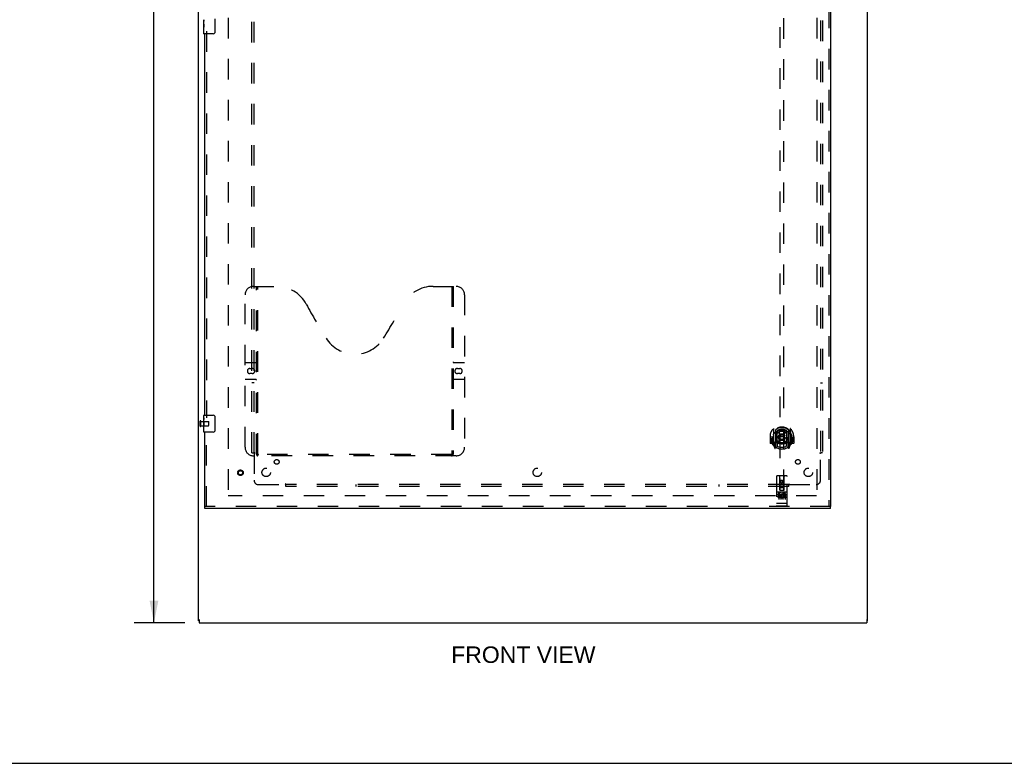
# Model space of a CAD drawing. Header units: inches. Extents: x 0 to 220, y 0 to 142.
# Tile 2 of 23: x 58 to 116, y 0 to 44. Entities that reach past the tile are written whole.
import ezdxf

# ---------------------------------------------------------------- set-up
doc = ezdxf.new("R2010")
doc.units = ezdxf.units.IN
doc.header["$LTSCALE"] = 12.10825
doc.header["$MEASUREMENT"] = 0
doc.linetypes.add('HIDDEN', pattern=[0.2, 0.1, -0.1])
doc.layers.get('0').update_dxf_attribs({"linetype": 'CONTINUOUS'})
for name, color, linetype in [('DEFAULT_2', 8, 'HIDDEN'), ('DIMENSIONS', 7, 'CONTINUOUS'), ('DOOR_ASSEMBLY', 7, 'CONTINUOUS'), ('SUBPANEL', 7, 'CONTINUOUS')]:
    doc.layers.add(name, color=color, linetype=linetype)
doc.styles.get("Standard").update_dxf_attribs({"font": 'arial.ttf'})
doc.dimstyles.new('DIMSTYLE_1', dxfattribs={"dimtxt": 0.97125, "dimasz": 1.295, "dimexe": 0.09, "dimexo": 0.07, "dimgap": 0.0375, "dimtad": 0, "dimtih": 1, "dimtoh": 1, "dimzin": 4, "dimdsep": 46, "dimtxsty": 'Standard', "dimblk": '_FILLED', "dimblk1": '_FILLED', "dimblk2": '_FILLED', "dimcen": 0.09, "dimadec": 3, "dimazin": 1, "dimtfac": 1, "dimtdec": 3, "dimtofl": 0, "dimtmove": 0, "dimatfit": 3, "dimldrblk": '_FILLED', "dimfxl": 0, "dimtolj": 1, "dimtzin": 4, "dimarcsym": 0})

# ---------------------------------------------------------------- blocks, each defined once
blk = doc.blocks.new('_FILLED')
at = {"color": 0, "linetype": 'ByBlock'}
blk.add_solid([(0, 0), (-1, 0.2), (-1, -0.2)], dxfattribs=at)
blk = doc.blocks.new('*D15')
at = {"layer": 'DIMENSIONS', "color": 2, "linetype": 'Continuous'}
for p, q in [((67.875, 98.294), (64.878, 98.294)), ((66.044, 98.294), (66.044, 54.266)), ((66.044, 8.294), (66.044, 52.323)), ((67.875, 8.294), (64.878, 8.294))]:
    blk.add_line(p, q, dxfattribs=at)
at = {"layer": 'DIMENSIONS', "color": 2, "linetype": 'Continuous', "xscale": 1.295, "yscale": 1.295, "zscale": 1.295}
for p, rotation in [((66.044, 98.294), 90), ((66.044, 8.294), 270)]:
    blk.add_blockref('_FILLED', p, dxfattribs=dict(at, rotation=rotation))
at = {"layer": 'DIMENSIONS', "color": 2, "linetype": 'Continuous', "insert": (66.044, 53.78), "char_height": 0.9712, "width": 3.39396, "attachment_point": 2, "line_spacing_factor": 0.9}
blk.add_mtext('90.00', dxfattribs=at)

msp = doc.modelspace()

# ---------------------------------------------------------------- linework, layer by layer
at = {"color": 3, "linetype": 'Continuous'}
for p, q in [((68.669, 8.398), (68.669, 98.19)), ((108.169, 8.398), (108.169, 98.19)), ((108.169, 15.726), (108.169, 15.727)), ((68.721, 8.483), (68.721, 8.294)), ((68.721, 8.294), (108.117, 8.294)), ((108.117, 8.483), (108.117, 8.294))]:
    msp.add_line(p, q, dxfattribs=at)
at = {"color": 7, "linetype": 'Continuous'}
for p, q in [((68.721, 8.398), (68.669, 8.398)), ((108.117, 8.398), (108.169, 8.398)), ((0, 0), (220.15, 0))]:
    msp.add_line(p, q, dxfattribs=at)
at = {"layer": 'DEFAULT_2', "color": 8, "linetype": 'HIDDEN'}
for p, q in [((70.419, 94.846), (70.419, 15.742)), ((105.169, 94.846), (105.169, 15.742)), ((68.773, 19.902), (68.773, 20.186)), ((68.816, 19.902), (68.816, 20.186)), ((68.816, 20.168), (69.263, 20.168)), ((68.816, 19.92), (69.263, 19.92)), ((69.273, 19.93), (69.273, 20.158)), ((105.155, 15.794), (70.433, 15.794))]:
    msp.add_line(p, q, dxfattribs=at)
for centre, radius, start, end in [((68.795, 20.186), 0.0215, 360, 180), ((68.795, 19.902), 0.0215, 180, 0), ((69.263, 20.158), 0.01, 360, 90), ((69.263, 19.93), 0.01, 270, 0)]:
    msp.add_arc(centre, radius, start, end, dxfattribs=at)
at = {"layer": 'DOOR_ASSEMBLY', "color": 8, "linetype": 'HIDDEN'}
for p, q in [((105.878, 95.44), (105.878, 15.148)), ((102.982, 53.123), (102.982, 16.122)), ((103.232, 16.122), (103.232, 53.123)), ((69.148, 43.199), (69.148, 20.389)), ((71.918, 28.148), (73.273, 28.148)), ((72.093, 18.238), (72.093, 28.148)), ((72.173, 18.268), (72.173, 28.148)), ((82.523, 28.148), (83.878, 28.148)), ((83.623, 28.148), (83.623, 18.268)), ((83.703, 28.148), (83.703, 18.238)), ((71.418, 18.648), (71.418, 27.648)), ((84.378, 27.648), (84.378, 18.648)), ((71.418, 23.648), (72.053, 23.648)), ((71.705, 23.298), (71.842, 23.298)), ((83.743, 23.648), (84.378, 23.648)), ((83.955, 23.298), (84.092, 23.298)), ((71.842, 22.998), (71.705, 22.998)), ((84.092, 22.998), (83.955, 22.998)), ((72.053, 22.648), (71.418, 22.648)), ((84.378, 22.648), (83.743, 22.648)), ((69.148, 15.148), (69.148, 19.699)), ((102.422, 19.266), (102.407, 19.266)), ((102.407, 19.266), (102.407, 18.893)), ((102.524, 19.266), (102.539, 19.266)), ((102.524, 19.266), (102.524, 18.878)), ((102.532, 19.312), (102.532, 19.315)), ((102.532, 18.855), (102.532, 19.312)), ((102.607, 19.749), (102.607, 18.782)), ((102.724, 19.696), (102.724, 18.679)), ((102.732, 19.671), (102.732, 18.668)), ((102.824, 18.948), (102.824, 19.579)), ((102.832, 19.631), (102.832, 19.528)), ((102.944, 19.605), (102.974, 19.266)), ((102.944, 18.922), (102.974, 19.266)), ((103.239, 19.266), (102.974, 19.266)), ((103.27, 19.605), (103.239, 19.266)), ((103.27, 18.922), (103.239, 19.266)), ((103.382, 19.528), (103.382, 19.631)), ((103.389, 19.579), (103.389, 18.948)), ((103.482, 19.671), (103.482, 18.668)), ((103.489, 19.696), (103.489, 18.679)), ((103.607, 18.782), (103.607, 19.749)), ((103.689, 19.266), (103.674, 19.266)), ((103.682, 19.312), (103.682, 19.315)), ((103.682, 18.855), (103.682, 19.312)), ((103.689, 19.266), (103.689, 18.878)), ((103.807, 19.266), (103.792, 19.266)), ((103.807, 19.266), (103.807, 18.893)), ((102.524, 18.878), (102.422, 18.878)), ((102.524, 18.878), (102.533, 18.893)), ((102.611, 18.771), (102.682, 18.596)), ((102.724, 18.937), (102.664, 18.937)), ((102.664, 18.937), (102.664, 18.787)), ((102.664, 18.787), (102.732, 18.787)), ((102.702, 18.84), (102.673, 18.794)), ((102.703, 18.676), (102.707, 18.673)), ((102.71, 18.599), (102.724, 18.679)), ((102.802, 18.618), (102.732, 18.727)), ((102.734, 18.9), (102.734, 18.692)), ((102.824, 18.938), (102.752, 18.938)), ((102.82, 18.92), (102.754, 18.92)), ((102.832, 18.967), (102.832, 18.714)), ((103.382, 18.714), (103.382, 18.967)), ((103.462, 18.938), (103.389, 18.938)), ((103.459, 18.92), (103.394, 18.92)), ((103.482, 18.727), (103.412, 18.618)), ((103.479, 18.692), (103.479, 18.9)), ((103.482, 18.787), (103.549, 18.787)), ((103.549, 18.937), (103.489, 18.937)), ((103.489, 18.679), (103.504, 18.599)), ((103.51, 18.676), (103.511, 18.676)), ((103.511, 18.676), (103.511, 18.676)), ((103.511, 18.676), (103.511, 18.676)), ((103.541, 18.794), (103.512, 18.84)), ((103.532, 18.596), (103.603, 18.771)), ((103.549, 18.787), (103.549, 18.937)), ((103.681, 18.893), (103.689, 18.878)), ((103.792, 18.878), (103.689, 18.878)), ((83.878, 18.148), (71.918, 18.148)), ((83.62, 18.228), (72.177, 18.228)), ((102.794, 16.932), (102.794, 15.207)), ((103.389, 16.962), (102.824, 16.962)), ((102.98, 16.122), (102.977, 16.932)), ((103.233, 16.122), (103.237, 16.932)), ((103.419, 15.207), (103.419, 16.932)), ((102.979, 16.372), (103.235, 16.372)), ((103.107, 16.694), (103.044, 16.658)), ((103.044, 16.658), (103.054, 16.652)), ((103.044, 16.658), (103.044, 16.586)), ((103.044, 16.586), (103.054, 16.592)), ((103.044, 16.586), (103.107, 16.55)), ((103.107, 16.683), (103.054, 16.652)), ((103.054, 16.652), (103.054, 16.592)), ((103.054, 16.592), (103.107, 16.561)), ((103.169, 16.658), (103.107, 16.694)), ((103.107, 16.694), (103.107, 16.683)), ((103.159, 16.652), (103.107, 16.683)), ((103.107, 16.561), (103.159, 16.592)), ((103.107, 16.55), (103.169, 16.586)), ((103.107, 16.55), (103.107, 16.561)), ((103.169, 16.658), (103.159, 16.652)), ((103.159, 16.592), (103.159, 16.652)), ((103.169, 16.586), (103.159, 16.592)), ((103.169, 16.586), (103.169, 16.658)), ((103.389, 16.005), (102.824, 16.005)), ((102.963, 15.883), (102.87, 15.883)), ((102.87, 15.883), (102.87, 15.84)), ((102.963, 15.84), (102.87, 15.84)), ((102.896, 15.989), (103.068, 15.989)), ((102.919, 15.874), (102.919, 15.568)), ((102.966, 15.797), (102.92, 15.797)), ((102.963, 15.756), (102.934, 15.756)), ((103.026, 15.712), (102.934, 15.712)), ((102.98, 16.122), (103.002, 16.122)), ((103.002, 16.122), (103.212, 16.122)), ((103.192, 16.247), (103.022, 16.247)), ((103.026, 15.712), (103.026, 15.67)), ((103.044, 15.874), (103.044, 15.568)), ((103.146, 15.989), (103.318, 15.989)), ((103.158, 15.718), (103.175, 15.679)), ((103.169, 15.874), (103.169, 15.568)), ((103.183, 15.847), (103.17, 15.829)), ((103.179, 15.872), (103.183, 15.87)), ((103.339, 15.883), (103.183, 15.883)), ((103.183, 15.883), (103.183, 15.87)), ((103.183, 15.847), (103.183, 15.67)), ((103.212, 16.122), (103.233, 16.122)), ((103.339, 15.84), (103.225, 15.84)), ((103.225, 15.84), (103.225, 15.797)), ((103.317, 15.797), (103.225, 15.797)), ((103.317, 15.754), (103.225, 15.754)), ((103.225, 15.754), (103.225, 15.712)), ((103.339, 15.712), (103.225, 15.712)), ((103.294, 15.874), (103.294, 15.568)), ((103.317, 15.797), (103.317, 15.754)), ((103.339, 15.883), (103.339, 15.84)), ((103.339, 15.712), (103.339, 15.67)), ((105.982, 15.148), (69.044, 15.148)), ((102.812, 15.335), (102.811, 15.336)), ((102.813, 15.335), (102.812, 15.335)), ((102.814, 15.335), (102.813, 15.335)), ((102.813, 15.335), (102.813, 15.335)), ((102.815, 15.335), (102.814, 15.335)), ((102.816, 15.335), (102.815, 15.335)), ((102.817, 15.335), (102.816, 15.335)), ((102.818, 15.335), (102.817, 15.335)), ((102.817, 15.335), (102.817, 15.335)), ((102.819, 15.335), (102.818, 15.335)), ((102.82, 15.335), (102.819, 15.335)), ((102.821, 15.335), (102.82, 15.335)), ((102.822, 15.335), (102.821, 15.335)), ((102.821, 15.335), (102.821, 15.335)), ((102.823, 15.335), (102.822, 15.335)), ((102.824, 15.335), (102.823, 15.335)), ((103.389, 15.335), (102.824, 15.335)), ((103.389, 15.177), (102.824, 15.177)), ((103.026, 15.67), (102.934, 15.67)), ((103.339, 15.67), (103.183, 15.67)), ((103.389, 15.335), (103.39, 15.335)), ((103.39, 15.335), (103.391, 15.335)), ((103.391, 15.335), (103.392, 15.335)), ((103.392, 15.335), (103.393, 15.335)), ((103.393, 15.335), (103.394, 15.335)), ((103.395, 15.335), (103.396, 15.335)), ((103.396, 15.335), (103.397, 15.335)), ((103.397, 15.335), (103.398, 15.335)), ((103.397, 15.335), (103.397, 15.335)), ((103.398, 15.335), (103.399, 15.335)), ((103.399, 15.335), (103.4, 15.335)), ((103.4, 15.335), (103.401, 15.335)), ((103.401, 15.335), (103.402, 15.335)), ((103.401, 15.335), (103.401, 15.335)), ((103.402, 15.335), (103.403, 15.336)), ((103.403, 15.336), (103.404, 15.336))]:
    msp.add_line(p, q, dxfattribs=at)
at = {"layer": 'DOOR_ASSEMBLY', "color": 3, "linetype": 'Continuous'}
for p, q in [((105.982, 95.44), (105.982, 15.148)), ((69.044, 20.544), (69.044, 43.044)), ((69.044, 15.148), (69.044, 19.544)), ((105.982, 15.044), (69.044, 15.044))]:
    msp.add_line(p, q, dxfattribs=at)
at = {"layer": 'DOOR_ASSEMBLY', "color": 7, "linetype": 'Continuous'}
for p, q in [((68.984, 43.626), (68.984, 43.883)), ((68.99, 43.827), (68.984, 43.827)), ((68.984, 43.659), (68.991, 43.659)), ((68.984, 43.059), (68.984, 43.623)), ((68.986, 43.597), (68.984, 43.597)), ((68.986, 43.599), (68.988, 43.577)), ((68.991, 43.659), (68.991, 43.796)), ((69.639, 43.944), (69.639, 43.144)), ((68.984, 43.465), (68.99, 43.465)), ((68.984, 43.429), (68.991, 43.429)), ((68.984, 43.366), (68.991, 43.366)), ((68.984, 43.198), (68.991, 43.198)), ((68.991, 43.198), (68.991, 43.429)), ((69.539, 43.044), (68.999, 43.044)), ((68.984, 20.384), (68.984, 20.529)), ((68.984, 20.126), (68.984, 20.383)), ((68.999, 20.544), (69.539, 20.544)), ((69.639, 20.444), (69.639, 19.644)), ((68.99, 20.327), (68.984, 20.327)), ((68.984, 20.159), (68.991, 20.159)), ((68.984, 19.559), (68.984, 20.123)), ((68.986, 20.097), (68.984, 20.097)), ((68.984, 19.965), (68.99, 19.965)), ((68.984, 19.929), (68.991, 19.929)), ((68.984, 19.866), (68.991, 19.866)), ((68.986, 20.099), (68.988, 20.077)), ((68.991, 20.159), (68.991, 20.296)), ((68.991, 19.698), (68.991, 19.929)), ((68.984, 19.698), (68.991, 19.698)), ((69.539, 19.544), (68.999, 19.544)), ((69.044, 15.044), (69.044, 15.148)), ((105.982, 15.044), (105.982, 15.148))]:
    msp.add_line(p, q, dxfattribs=at)
for points in [[(68.984, 43.884), (68.985, 43.88), (68.985, 43.875), (68.986, 43.87), (68.987, 43.857)], [(68.984, 43.626), (68.985, 43.618), (68.985, 43.609), (68.986, 43.599)], [(68.987, 43.857), (68.988, 43.849), (68.989, 43.841), (68.99, 43.832)], [(68.99, 43.832), (68.99, 43.823), (68.991, 43.814), (68.991, 43.805), (68.991, 43.796)], [(68.988, 43.577), (68.989, 43.565), (68.99, 43.553), (68.99, 43.54), (68.991, 43.528), (68.991, 43.515), (68.991, 43.502), (68.991, 43.489), (68.991, 43.477), (68.99, 43.464), (68.99, 43.452), (68.989, 43.44)], [(69.639, 43.144), (69.639, 43.138), (69.639, 43.132), (69.638, 43.126), (69.636, 43.12), (69.635, 43.114), (69.633, 43.108)], [(68.984, 20.384), (68.985, 20.38), (68.985, 20.375), (68.986, 20.37), (68.987, 20.357)], [(68.987, 20.357), (68.988, 20.349), (68.989, 20.341), (68.99, 20.332)], [(69.633, 20.48), (69.635, 20.475), (69.636, 20.469), (69.638, 20.463), (69.639, 20.457), (69.639, 20.451), (69.639, 20.444)], [(68.984, 20.126), (68.985, 20.118), (68.985, 20.109), (68.986, 20.099)], [(68.988, 20.077), (68.989, 20.065), (68.99, 20.053), (68.99, 20.04), (68.991, 20.028), (68.991, 20.015), (68.991, 20.002), (68.991, 19.989), (68.991, 19.977), (68.99, 19.964), (68.99, 19.952), (68.989, 19.94)], [(68.99, 20.332), (68.99, 20.323), (68.991, 20.314), (68.991, 20.305), (68.991, 20.296)], [(69.639, 19.644), (69.639, 19.638), (69.639, 19.632), (69.638, 19.626), (69.636, 19.62), (69.635, 19.614), (69.633, 19.608)]]:
    msp.add_lwpolyline(points, dxfattribs=at)
at = {"layer": 'DOOR_ASSEMBLY', "color": 8, "linetype": 'HIDDEN'}
for points in [[(102.562, 19.705), (102.562, 19.705), (102.563, 19.706), (102.564, 19.707), (102.564, 19.708), (102.565, 19.709), (102.566, 19.709), (102.567, 19.71), (102.567, 19.711), (102.568, 19.712), (102.569, 19.712), (102.57, 19.713), (102.57, 19.714), (102.571, 19.715), (102.572, 19.715), (102.573, 19.716), (102.574, 19.717), (102.574, 19.717), (102.575, 19.718), (102.576, 19.719), (102.577, 19.719), (102.578, 19.72), (102.579, 19.72), (102.579, 19.721), (102.58, 19.722), (102.581, 19.722), (102.582, 19.723), (102.583, 19.723), (102.584, 19.724), (102.585, 19.724), (102.586, 19.725), (102.587, 19.725), (102.587, 19.726), (102.588, 19.726), (102.589, 19.726)], [(102.653, 19.481), (102.651, 19.479), (102.65, 19.478), (102.648, 19.477), (102.646, 19.475), (102.645, 19.474), (102.643, 19.472), (102.641, 19.47), (102.64, 19.469), (102.638, 19.467), (102.636, 19.465), (102.634, 19.463), (102.632, 19.461), (102.631, 19.459), (102.629, 19.457), (102.627, 19.455), (102.625, 19.452), (102.623, 19.45), (102.621, 19.447), (102.618, 19.445), (102.616, 19.442), (102.614, 19.439), (102.612, 19.436), (102.609, 19.433), (102.607, 19.43), (102.605, 19.426), (102.602, 19.423), (102.6, 19.419), (102.597, 19.416), (102.595, 19.412), (102.592, 19.408), (102.589, 19.403), (102.586, 19.399), (102.584, 19.394), (102.581, 19.389), (102.578, 19.384), (102.574, 19.379)], [(102.919, 19.623), (102.924, 19.624), (102.93, 19.625), (102.935, 19.627), (102.941, 19.628), (102.946, 19.63), (102.952, 19.631), (102.957, 19.632), (102.962, 19.633), (102.968, 19.634), (102.973, 19.635), (102.979, 19.636), (102.984, 19.637), (102.99, 19.638), (102.995, 19.639), (103.001, 19.64), (103.007, 19.641), (103.012, 19.642), (103.018, 19.643), (103.023, 19.643), (103.029, 19.644), (103.034, 19.644), (103.04, 19.645), (103.045, 19.646), (103.051, 19.646), (103.057, 19.646), (103.062, 19.647), (103.068, 19.647), (103.073, 19.647), (103.079, 19.648), (103.085, 19.648), (103.09, 19.648), (103.096, 19.648), (103.101, 19.648), (103.107, 19.648), (103.113, 19.648), (103.118, 19.648), (103.124, 19.648), (103.129, 19.648), (103.135, 19.648), (103.14, 19.647), (103.146, 19.647), (103.152, 19.647), (103.157, 19.646), (103.163, 19.646), (103.168, 19.646), (103.174, 19.645), (103.18, 19.644), (103.185, 19.644), (103.191, 19.643), (103.196, 19.643), (103.202, 19.642), (103.207, 19.641), (103.213, 19.64), (103.218, 19.639), (103.224, 19.638), (103.229, 19.637), (103.235, 19.636), (103.24, 19.635), (103.246, 19.634), (103.251, 19.633), (103.257, 19.632), (103.262, 19.631), (103.268, 19.63), (103.273, 19.628), (103.279, 19.627), (103.284, 19.625), (103.289, 19.624), (103.295, 19.623)], [(103.639, 19.379), (103.636, 19.384), (103.633, 19.389), (103.63, 19.394), (103.627, 19.399), (103.625, 19.403), (103.622, 19.408), (103.619, 19.412), (103.617, 19.416), (103.614, 19.419), (103.612, 19.423), (103.609, 19.426), (103.607, 19.43), (103.604, 19.433), (103.602, 19.436), (103.6, 19.439), (103.598, 19.442), (103.595, 19.445), (103.593, 19.447), (103.591, 19.45), (103.589, 19.452), (103.587, 19.455), (103.585, 19.457), (103.583, 19.459), (103.581, 19.461), (103.58, 19.463), (103.578, 19.465), (103.576, 19.467), (103.574, 19.469), (103.572, 19.47), (103.571, 19.472), (103.569, 19.474), (103.567, 19.475), (103.566, 19.477), (103.564, 19.478), (103.563, 19.479), (103.561, 19.481)], [(103.625, 19.726), (103.625, 19.726), (103.626, 19.726), (103.627, 19.725), (103.628, 19.725), (103.629, 19.724), (103.63, 19.724), (103.631, 19.723), (103.632, 19.723), (103.633, 19.722), (103.634, 19.722), (103.634, 19.721), (103.635, 19.72), (103.636, 19.72), (103.637, 19.719), (103.638, 19.719), (103.639, 19.718), (103.639, 19.717), (103.64, 19.717), (103.641, 19.716), (103.642, 19.715), (103.643, 19.715), (103.644, 19.714), (103.644, 19.713), (103.645, 19.712), (103.646, 19.712), (103.647, 19.711), (103.647, 19.71), (103.648, 19.709), (103.649, 19.709), (103.65, 19.708), (103.65, 19.707), (103.651, 19.706), (103.652, 19.705), (103.652, 19.705)], [(102.589, 18.805), (102.588, 18.806), (102.587, 18.806), (102.587, 18.806), (102.586, 18.807), (102.585, 18.807), (102.584, 18.808), (102.583, 18.808), (102.582, 18.809), (102.581, 18.809), (102.58, 18.81), (102.579, 18.81), (102.579, 18.811), (102.578, 18.812), (102.577, 18.812), (102.576, 18.813), (102.575, 18.814), (102.574, 18.814), (102.574, 18.815), (102.573, 18.815), (102.572, 18.816), (102.571, 18.817), (102.57, 18.818), (102.57, 18.818), (102.569, 18.819), (102.568, 18.82), (102.567, 18.821), (102.567, 18.821), (102.566, 18.822), (102.565, 18.823), (102.564, 18.824), (102.564, 18.824), (102.563, 18.825), (102.562, 18.826), (102.562, 18.827)], [(103.652, 18.827), (103.652, 18.826), (103.651, 18.825), (103.65, 18.824), (103.65, 18.824), (103.649, 18.823), (103.648, 18.822), (103.647, 18.821), (103.647, 18.821), (103.646, 18.82), (103.645, 18.819), (103.644, 18.818), (103.644, 18.818), (103.643, 18.817), (103.642, 18.816), (103.641, 18.815), (103.64, 18.815), (103.639, 18.814), (103.639, 18.814), (103.638, 18.813), (103.637, 18.812), (103.636, 18.812), (103.635, 18.811), (103.634, 18.81), (103.634, 18.81), (103.633, 18.809), (103.632, 18.809), (103.631, 18.808), (103.63, 18.808), (103.629, 18.807), (103.628, 18.807), (103.627, 18.806), (103.626, 18.806), (103.625, 18.806), (103.625, 18.805)], [(72.083, 18.268), (72.1, 18.257), (72.115, 18.248), (72.131, 18.24), (72.147, 18.234), (72.162, 18.23), (72.177, 18.228)], [(83.62, 18.228), (83.635, 18.23), (83.65, 18.234), (83.666, 18.24), (83.681, 18.248), (83.697, 18.257), (83.713, 18.268)], [(102.889, 15.988), (102.89, 15.988), (102.89, 15.988), (102.89, 15.988), (102.89, 15.988), (102.89, 15.988), (102.89, 15.988), (102.89, 15.988), (102.89, 15.988), (102.89, 15.988), (102.89, 15.988), (102.89, 15.988), (102.891, 15.988), (102.891, 15.988), (102.891, 15.988), (102.891, 15.988), (102.891, 15.988), (102.891, 15.988), (102.891, 15.988), (102.891, 15.988), (102.892, 15.988), (102.892, 15.988), (102.892, 15.988), (102.892, 15.988), (102.892, 15.988), (102.892, 15.988), (102.892, 15.988), (102.893, 15.989), (102.893, 15.989), (102.893, 15.989), (102.893, 15.989), (102.893, 15.989), (102.893, 15.989), (102.894, 15.989), (102.894, 15.989), (102.894, 15.989), (102.894, 15.989), (102.894, 15.989), (102.894, 15.989), (102.895, 15.989), (102.895, 15.989), (102.895, 15.989), (102.895, 15.989), (102.895, 15.989), (102.896, 15.989), (102.896, 15.989)], [(103.068, 15.989), (103.068, 15.989), (103.068, 15.989), (103.068, 15.989), (103.069, 15.989), (103.069, 15.989), (103.069, 15.989), (103.069, 15.989), (103.069, 15.989), (103.07, 15.989), (103.07, 15.989), (103.07, 15.989), (103.07, 15.989), (103.07, 15.989), (103.071, 15.989), (103.071, 15.989), (103.071, 15.989), (103.071, 15.989), (103.071, 15.989), (103.071, 15.989), (103.071, 15.988), (103.072, 15.988), (103.072, 15.988), (103.072, 15.988), (103.072, 15.988), (103.072, 15.988), (103.072, 15.988), (103.072, 15.988), (103.073, 15.988), (103.073, 15.988), (103.073, 15.988), (103.073, 15.988), (103.073, 15.988), (103.073, 15.988), (103.073, 15.988), (103.073, 15.988), (103.073, 15.988), (103.074, 15.988), (103.074, 15.988), (103.074, 15.988), (103.074, 15.988), (103.074, 15.988), (103.074, 15.988), (103.074, 15.988), (103.074, 15.988), (103.074, 15.988), (103.074, 15.988)], [(103.139, 15.988), (103.14, 15.988), (103.14, 15.988), (103.14, 15.988), (103.14, 15.988), (103.14, 15.988), (103.14, 15.988), (103.14, 15.988), (103.14, 15.988), (103.14, 15.988), (103.14, 15.988), (103.14, 15.988), (103.141, 15.988), (103.141, 15.988), (103.141, 15.988), (103.141, 15.988), (103.141, 15.988), (103.141, 15.988), (103.141, 15.988), (103.141, 15.988), (103.142, 15.988), (103.142, 15.988), (103.142, 15.988), (103.142, 15.988), (103.142, 15.988), (103.142, 15.988), (103.142, 15.988), (103.143, 15.989), (103.143, 15.989), (103.143, 15.989), (103.143, 15.989), (103.143, 15.989), (103.143, 15.989), (103.144, 15.989), (103.144, 15.989), (103.144, 15.989), (103.144, 15.989), (103.144, 15.989), (103.144, 15.989), (103.145, 15.989), (103.145, 15.989), (103.145, 15.989), (103.145, 15.989), (103.145, 15.989), (103.146, 15.989), (103.146, 15.989)], [(103.318, 15.989), (103.318, 15.989), (103.318, 15.989), (103.318, 15.989), (103.319, 15.989), (103.319, 15.989), (103.319, 15.989), (103.319, 15.989), (103.319, 15.989), (103.32, 15.989), (103.32, 15.989), (103.32, 15.989), (103.32, 15.989), (103.32, 15.989), (103.321, 15.989), (103.321, 15.989), (103.321, 15.989), (103.321, 15.989), (103.321, 15.989), (103.321, 15.989), (103.321, 15.988), (103.322, 15.988), (103.322, 15.988), (103.322, 15.988), (103.322, 15.988), (103.322, 15.988), (103.322, 15.988), (103.322, 15.988), (103.323, 15.988), (103.323, 15.988), (103.323, 15.988), (103.323, 15.988), (103.323, 15.988), (103.323, 15.988), (103.323, 15.988), (103.323, 15.988), (103.323, 15.988), (103.324, 15.988), (103.324, 15.988), (103.324, 15.988), (103.324, 15.988), (103.324, 15.988), (103.324, 15.988), (103.324, 15.988), (103.324, 15.988), (103.324, 15.988), (103.324, 15.988)], [(102.811, 15.336), (102.81, 15.336), (102.81, 15.336), (102.81, 15.336), (102.809, 15.336), (102.809, 15.336), (102.808, 15.336), (102.808, 15.336), (102.808, 15.336), (102.807, 15.336), (102.807, 15.336), (102.807, 15.336), (102.806, 15.336), (102.806, 15.336), (102.806, 15.336), (102.805, 15.336), (102.805, 15.337), (102.805, 15.337), (102.804, 15.337), (102.804, 15.337), (102.804, 15.337), (102.804, 15.337), (102.803, 15.337), (102.803, 15.337), (102.803, 15.337), (102.802, 15.337), (102.802, 15.337), (102.802, 15.337), (102.802, 15.337), (102.801, 15.337), (102.801, 15.338), (102.801, 15.338), (102.8, 15.338), (102.8, 15.338), (102.8, 15.338), (102.8, 15.338), (102.799, 15.338), (102.799, 15.338), (102.799, 15.338), (102.799, 15.338), (102.799, 15.338), (102.798, 15.339), (102.798, 15.339), (102.798, 15.339), (102.798, 15.339), (102.798, 15.339), (102.797, 15.339), (102.797, 15.339), (102.797, 15.339), (102.797, 15.339), (102.797, 15.339), (102.797, 15.339), (102.796, 15.34), (102.796, 15.34), (102.796, 15.34), (102.796, 15.34), (102.796, 15.34), (102.796, 15.34), (102.796, 15.34), (102.795, 15.34), (102.795, 15.34), (102.795, 15.34), (102.795, 15.341), (102.795, 15.341), (102.795, 15.341), (102.795, 15.341), (102.795, 15.341), (102.795, 15.341), (102.795, 15.341), (102.795, 15.341), (102.795, 15.341), (102.795, 15.341), (102.795, 15.342), (102.795, 15.342), (102.794, 15.342), (102.794, 15.342), (102.794, 15.342), (102.794, 15.342), (102.794, 15.342)], [(103.394, 15.335), (103.394, 15.335), (103.395, 15.335)], [(103.404, 15.336), (103.404, 15.336), (103.404, 15.336), (103.405, 15.336), (103.405, 15.336), (103.405, 15.336), (103.406, 15.336), (103.406, 15.336), (103.406, 15.336), (103.407, 15.336), (103.407, 15.336), (103.407, 15.336), (103.408, 15.336), (103.408, 15.336), (103.408, 15.336), (103.409, 15.337), (103.409, 15.337), (103.409, 15.337), (103.41, 15.337), (103.41, 15.337), (103.41, 15.337), (103.411, 15.337), (103.411, 15.337), (103.411, 15.337), (103.412, 15.337), (103.412, 15.337), (103.412, 15.337), (103.412, 15.337), (103.413, 15.337), (103.413, 15.338), (103.413, 15.338), (103.413, 15.338), (103.414, 15.338), (103.414, 15.338), (103.414, 15.338), (103.414, 15.338), (103.415, 15.338), (103.415, 15.338), (103.415, 15.338), (103.415, 15.338), (103.415, 15.339), (103.416, 15.339), (103.416, 15.339), (103.416, 15.339), (103.416, 15.339), (103.416, 15.339), (103.417, 15.339), (103.417, 15.339), (103.417, 15.339), (103.417, 15.339), (103.417, 15.339), (103.417, 15.34), (103.418, 15.34), (103.418, 15.34), (103.418, 15.34), (103.418, 15.34), (103.418, 15.34), (103.418, 15.34), (103.418, 15.34), (103.418, 15.34), (103.419, 15.34), (103.419, 15.341), (103.419, 15.341), (103.419, 15.341), (103.419, 15.341), (103.419, 15.341), (103.419, 15.341), (103.419, 15.341), (103.419, 15.341), (103.419, 15.341), (103.419, 15.341), (103.419, 15.342), (103.419, 15.342), (103.419, 15.342), (103.419, 15.342), (103.419, 15.342), (103.419, 15.342), (103.419, 15.342)]]:
    msp.add_lwpolyline(points, dxfattribs=at)
for centre, radius in [((103.107, 19.248), 0.35), ((103.107, 19.248), 0.335), ((103.107, 19.248), 0.205), ((103.107, 19.248), 0.133), ((71.148, 17.148), 0.164), ((71.148, 17.148), 0.124), ((103.107, 16.622), 0.085), ((103.107, 16.622), 0.0845)]:
    msp.add_circle(centre, radius, dxfattribs=at)
at = {"layer": 'DOOR_ASSEMBLY', "color": 7, "linetype": 'Continuous'}
for centre, radius, start, end in [((68.999, 43.059), 0.015, 180, 270), ((69.539, 43.144), 0.1, 270, 338.79459), ((68.999, 20.529), 0.015, 90, 180), ((69.539, 20.444), 0.1, 21.19986, 90), ((68.999, 19.559), 0.015, 180, 270), ((69.539, 19.644), 0.1, 270, 338.79459)]:
    msp.add_arc(centre, radius, start, end, dxfattribs=at)
at = {"layer": 'DOOR_ASSEMBLY', "color": 8, "linetype": 'HIDDEN'}
for centre, radius, start, end in [((71.918, 27.648), 0.5, 90, 180), ((73.273, 26.148), 2, 28.48127, 90), ((82.523, 26.148), 2, 90, 151.51873), ((83.878, 27.648), 0.5, 0, 90), ((109.581, 45.847), 39.307, 208.48127, 211.87046), ((46.215, 45.847), 39.307, 328.12954, 331.51873), ((77.898, 26.148), 2, 211.87046, 328.12954), ((71.705, 23.148), 0.15, 90, 270), ((71.842, 23.148), 0.15, 270, 90), ((72.053, 23.688), 0.04, 270, 360), ((83.743, 23.688), 0.04, 180, 270), ((83.955, 23.148), 0.15, 90, 270), ((84.092, 23.148), 0.15, 270, 90), ((72.053, 22.608), 0.04, 0, 90), ((83.743, 22.608), 0.04, 90, 180), ((103.107, 19.266), 0.7, 305.51263, 234.48737), ((103.107, 19.263), 0.583, 0.24643, 179.75357), ((103.107, 19.238), 0.58, 7.66218, 172.33782), ((103.107, 19.266), 0.685, 180, 213.01149), ((102.552, 19.312), 0.02, 172.33782, 180), ((102.622, 19.749), 0.015, 135.07479, 180), ((103.107, 18.948), 0.7, 49.52902, 130.47098), ((102.739, 19.696), 0.015, 130.35871, 180), ((102.752, 19.671), 0.02, 129.33785, 179.99835), ((102.839, 19.579), 0.015, 112.9863, 180), ((103.107, 19.238), 0.48, 55.04613, 124.95387), ((102.862, 19.528), 0.03, 180, 311.12608), ((103.107, 19.248), 0.343, 48.87392, 131.12608), ((102.924, 19.603), 0.02, 5.07961, 105.57516), ((103.29, 19.603), 0.02, 74.42484, 174.92039), ((103.352, 19.528), 0.03, 228.87392, 360), ((103.374, 19.579), 0.015, 0, 67.0137), ((103.462, 19.671), 0.02, 0, 50.65944), ((103.474, 19.696), 0.015, 0, 49.64129), ((103.592, 19.749), 0.015, 0, 44.92521), ((103.107, 19.266), 0.685, 326.98851, 360), ((103.662, 19.312), 0.02, 0, 7.66218), ((71.918, 18.648), 0.5, 180, 270), ((83.878, 18.648), 0.5, 270, 360), ((102.422, 18.893), 0.015, 180, 270), ((102.552, 18.855), 0.02, 180, 215.29614), ((103.107, 19.248), 0.7, 215.29614, 324.70386), ((102.622, 18.782), 0.015, 180, 224.92521), ((102.677, 18.792), 0.005, 147.32076, 270), ((102.695, 18.601), 0.015, 201.80415, 350), ((103.107, 19.578), 0.7, 233.23192, 306.76808), ((102.712, 18.712), 0.02, 234.48737, 360), ((102.544, 18.942), 0.188, 327.32076, 360), ((102.714, 18.692), 0.02, 234.74574, 360), ((102.752, 18.918), 0.02, 90, 180), ((102.752, 18.668), 0.02, 180, 238.52955), ((102.754, 18.9), 0.02, 90, 180), ((102.82, 18.9), 0.02, 66.53604, 90), ((102.839, 18.948), 0.015, 180, 247.0137), ((103.107, 19.56), 0.7, 246.53604, 293.46396), ((102.862, 18.967), 0.03, 48.87392, 180), ((103.107, 19.248), 0.6, 242.72039, 297.27961), ((103.107, 19.248), 0.343, 228.87392, 311.12608), ((102.924, 18.923), 0.02, 254.3869, 354.92039), ((103.29, 18.923), 0.02, 185.07961, 285.6131), ((103.352, 18.967), 0.03, 0, 131.12608), ((103.374, 18.948), 0.015, 292.9863, 360), ((103.394, 18.9), 0.02, 90, 113.46396), ((103.459, 18.9), 0.02, 0, 90), ((103.462, 18.918), 0.02, 0, 90), ((103.462, 18.668), 0.02, 301.4688, 359.99919), ((103.499, 18.692), 0.02, 180, 305.25426), ((103.67, 18.942), 0.188, 180, 212.67924), ((103.502, 18.712), 0.02, 180, 305.51263), ((103.518, 18.601), 0.015, 190, 338.19585), ((103.537, 18.792), 0.005, 270, 32.67924), ((103.592, 18.782), 0.015, 315.07479, 360), ((103.662, 18.855), 0.02, 324.70386, 360), ((103.792, 18.893), 0.015, 270, 360), ((72.183, 18.238), 0.09, 180, 270), ((72.213, 18.268), 0.04, 180, 270), ((83.583, 18.268), 0.04, 270, 360), ((83.613, 18.238), 0.09, 270, 360), ((102.824, 16.932), 0.03, 90, 180), ((102.947, 16.932), 0.03, 0, 90), ((103.267, 16.932), 0.03, 90, 180), ((103.389, 16.932), 0.03, 0, 90), ((102.824, 16.035), 0.03, 180, 270), ((102.934, 15.734), 0.0644, 102.29948, 270.07752), ((102.934, 15.734), 0.0219, 89.90115, 270), ((102.963, 15.819), 0.0635, 270, 90), ((102.963, 15.818), 0.0219, 280.307, 90), ((103.022, 16.207), 0.04, 90, 180), ((103.022, 16.162), 0.04, 180, 270), ((103.133, 15.776), 0.107, 64.26362, 293.40274), ((103.133, 15.776), 0.0639, 54.88948, 293.40261), ((103.192, 16.207), 0.04, 0, 90), ((103.192, 16.162), 0.04, 270, 360), ((103.389, 16.035), 0.03, 270, 360), ((102.824, 15.207), 0.03, 180, 270), ((103.389, 15.207), 0.03, 270, 360)]:
    msp.add_arc(centre, radius, start, end, dxfattribs=at)
at = {"layer": 'DOOR_ASSEMBLY', "color": 7, "linetype": 'Continuous'}
for centre, start_param, end_param in [((69.247, 43.46), 3.141593, 3.321581), ((69.247, 19.96), -3.141593, -2.961605)]:
    msp.add_ellipse(centre, major_axis=(0.263, 0), ratio=0.432808, start_param=start_param, end_param=end_param, dxfattribs=at)
at = {"layer": 'SUBPANEL', "color": 8, "linetype": 'HIDDEN'}
for p, q in [((71.826, 18.326), (71.826, 92.263)), ((71.951, 18.326), (71.951, 92.263)), ((105.388, 92.263), (105.388, 18.326)), ((105.513, 92.263), (105.513, 18.326)), ((71.951, 22.451), (71.826, 22.451)), ((105.388, 22.451), (105.513, 22.451)), ((71.826, 18.326), (71.912, 18.326)), ((71.912, 18.326), (71.992, 18.326)), ((71.932, 18.308), (71.938, 18.302)), ((71.951, 18.29), (71.951, 16.701)), ((105.347, 18.326), (105.427, 18.326)), ((105.388, 16.701), (105.388, 18.29)), ((105.513, 18.326), (105.427, 18.326)), ((72.201, 16.451), (73.79, 16.451)), ((73.826, 16.412), (73.826, 16.491)), ((103.513, 16.451), (73.826, 16.451)), ((73.826, 16.326), (73.826, 16.412)), ((103.513, 16.326), (73.826, 16.326)), ((77.951, 16.451), (77.951, 16.326)), ((99.388, 16.451), (99.388, 16.326)), ((103.513, 16.412), (103.513, 16.491)), ((103.513, 16.326), (103.513, 16.412)), ((103.53, 16.432), (103.537, 16.438)), ((103.549, 16.451), (105.138, 16.451))]:
    msp.add_line(p, q, dxfattribs=at)
for points in [[(71.912, 18.326), (71.914, 18.324), (71.916, 18.322), (71.919, 18.321), (71.92, 18.319), (71.922, 18.318), (71.924, 18.316), (71.926, 18.315), (71.927, 18.313), (71.929, 18.312), (71.93, 18.31), (71.932, 18.308)], [(71.938, 18.302), (71.94, 18.3), (71.942, 18.298), (71.944, 18.296), (71.946, 18.295), (71.948, 18.293), (71.949, 18.292), (71.951, 18.29)], [(71.97, 18.303), (71.965, 18.3), (71.963, 18.299), (71.961, 18.297), (71.958, 18.296), (71.956, 18.294), (71.954, 18.293), (71.952, 18.292), (71.951, 18.29)], [(71.992, 18.326), (71.991, 18.324), (71.99, 18.322), (71.989, 18.32), (71.988, 18.319), (71.987, 18.317), (71.986, 18.316), (71.985, 18.314), (71.983, 18.313), (71.982, 18.311), (71.98, 18.31), (71.978, 18.308), (71.976, 18.307), (71.974, 18.306), (71.972, 18.304), (71.97, 18.303)], [(105.347, 18.326), (105.348, 18.324), (105.349, 18.322), (105.35, 18.32), (105.351, 18.319), (105.352, 18.317), (105.353, 18.316), (105.354, 18.314), (105.356, 18.313), (105.357, 18.311), (105.359, 18.31), (105.361, 18.308), (105.363, 18.307), (105.365, 18.306), (105.367, 18.304), (105.369, 18.303), (105.373, 18.3)], [(105.373, 18.3), (105.376, 18.299), (105.378, 18.297), (105.38, 18.296), (105.383, 18.294), (105.385, 18.293), (105.386, 18.292), (105.388, 18.29)], [(105.407, 18.308), (105.4, 18.302), (105.399, 18.3), (105.397, 18.298), (105.395, 18.296), (105.393, 18.295), (105.391, 18.293), (105.39, 18.292), (105.388, 18.29)], [(105.427, 18.326), (105.425, 18.324), (105.422, 18.322), (105.42, 18.321), (105.418, 18.319), (105.417, 18.318), (105.415, 18.316), (105.413, 18.315), (105.411, 18.313), (105.41, 18.312), (105.408, 18.31), (105.407, 18.308)], [(73.826, 16.491), (73.824, 16.491), (73.822, 16.49), (73.821, 16.489), (73.819, 16.488), (73.817, 16.487), (73.816, 16.486), (73.814, 16.485), (73.813, 16.483), (73.811, 16.481), (73.81, 16.48), (73.809, 16.478), (73.807, 16.476), (73.806, 16.474), (73.805, 16.472), (73.803, 16.47), (73.802, 16.468), (73.801, 16.465), (73.799, 16.463), (73.798, 16.461), (73.796, 16.458), (73.795, 16.456), (73.793, 16.454), (73.792, 16.452), (73.79, 16.451)], [(73.809, 16.432), (73.802, 16.438), (73.8, 16.44), (73.798, 16.442), (73.797, 16.444), (73.795, 16.446), (73.793, 16.447), (73.792, 16.449), (73.79, 16.451)], [(73.826, 16.412), (73.824, 16.414), (73.822, 16.416), (73.821, 16.418), (73.819, 16.42), (73.818, 16.422), (73.816, 16.424), (73.815, 16.426), (73.813, 16.427), (73.812, 16.429), (73.81, 16.43), (73.809, 16.432)], [(103.513, 16.491), (103.515, 16.491), (103.517, 16.49), (103.518, 16.489), (103.52, 16.488), (103.521, 16.487), (103.523, 16.486), (103.525, 16.485), (103.526, 16.483), (103.528, 16.481), (103.529, 16.48), (103.53, 16.478), (103.532, 16.476), (103.533, 16.474), (103.534, 16.472), (103.536, 16.47)], [(103.513, 16.412), (103.515, 16.414), (103.516, 16.416), (103.518, 16.418), (103.52, 16.42), (103.521, 16.422), (103.523, 16.424), (103.524, 16.426), (103.526, 16.427), (103.527, 16.429), (103.529, 16.43), (103.53, 16.432)], [(103.536, 16.47), (103.538, 16.465), (103.54, 16.463), (103.541, 16.461), (103.543, 16.458), (103.544, 16.456), (103.546, 16.454), (103.547, 16.452), (103.549, 16.451)], [(103.537, 16.438), (103.539, 16.44), (103.54, 16.442), (103.542, 16.444), (103.544, 16.446), (103.546, 16.447), (103.547, 16.449), (103.549, 16.451)]]:
    msp.add_lwpolyline(points, dxfattribs=at)
for centre, radius in [((73.288, 17.788), 0.141), ((104.051, 17.788), 0.141), ((72.669, 17.169), 0.25), ((88.669, 17.169), 0.25), ((104.669, 17.169), 0.25)]:
    msp.add_circle(centre, radius, dxfattribs=at)
for centre, start, end in [((72.201, 16.701), 180, 270), ((105.138, 16.701), 270, 360)]:
    msp.add_arc(centre, 0.25, start, end, dxfattribs=at)

# ---------------------------------------------------------------- texts
at = {"layer": 'DIMENSIONS', "color": 2, "linetype": 'Continuous', "insert": (87.847, 6.896), "char_height": 0.9712, "width": 8.49934, "attachment_point": 2, "line_spacing_factor": 0.9}
msp.add_mtext('FRONT VIEW', dxfattribs=at)

# ---------------------------------------------------------------- dimensions: what is measured, and where the dimension line sits
at = {"layer": 'DIMENSIONS', "color": 2, "linetype": 'Continuous'}
dim = msp.add_linear_dim(base=(66.044, 8.294), p1=(67.945, 98.294), p2=(67.945, 8.294), angle=270, dimstyle='DIMSTYLE_1', dxfattribs=at)
dim.commit()
dim.dimension.update_dxf_attribs({"geometry": '*D15', "text_midpoint": (66.04, 53.289), "dimtype": 160})

doc.saveas('drawing.dxf')
